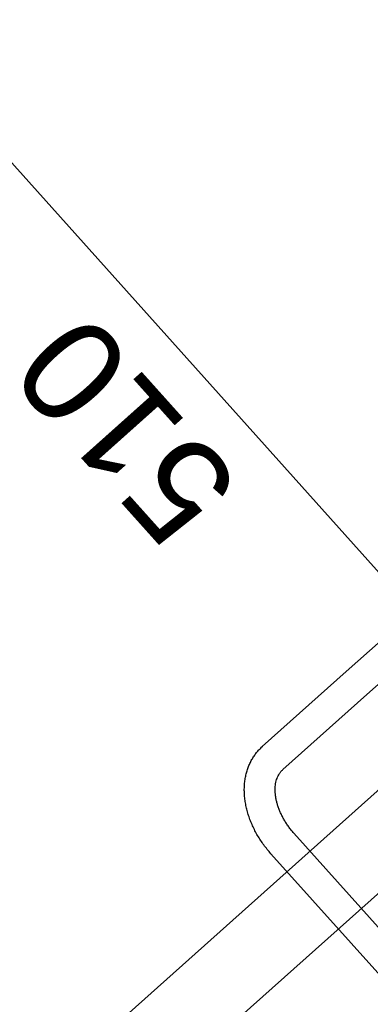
# Model space of a CAD drawing. Header units: millimetres. Extents: x -5775 to 72913, y -36825 to 83180.
# Tile 7 of 48: x 62875 to 63079, y 42710 to 43285. Entities that reach past the tile are written whole.
import ezdxf
from ezdxf.enums import TextEntityAlignment as Align

# ---------------------------------------------------------------- set-up
doc = ezdxf.new("R2010")
doc.units = ezdxf.units.MM
doc.header["$LTSCALE"] = 0.3
doc.layers.add('RLT 2', color=253, linetype='Continuous')
doc.styles.add('Arial', font='arial.ttf', dxfattribs={"width": 0.95, "height": 1.8})
doc.styles.add('ROMANS8', font='arial.ttf')

# ---------------------------------------------------------------- blocks, each defined once
blk = doc.blocks.new('RLT2')
at = {"layer": 'RLT 2', "ltscale": 10}
for p, q in [((103612.07, -109956.66), (102907.85, -110586.82)), ((103642.08, -109990.2), (102937.86, -110620.36)), ((102888.32, -110032.64), (103116.38, -110287.5)), ((102943.62, -110554.81), (103208.17, -110318.09))]:
    blk.add_line(p, q, dxfattribs=at)
at = {"layer": 'RLT 2'}
for p, q in [((103090.23, -110337.74), (103132.37, -110300.03)), ((103102.23, -110351.15), (103124.95, -110330.82)), ((103041.28, -110381.54), (103090.23, -110337.74)), ((103053.29, -110394.95), (103102.23, -110351.15)), ((103268.45, -110665.38), (103059.73, -110432.13)), ((103255.03, -110677.38), (103046.31, -110444.13))]:
    blk.add_line(p, q, dxfattribs=at)
blk.add_arc((103044.29, -110384.9), 4.5, 131.82098, 136.3226, dxfattribs=at)
at = {"layer": 'RLT 2', "start_tangent": (-0.666835, 0.745206), "end_tangent": (0.745206, 0.666835)}
for points in [[(103046.31, -110444.13), (103044.17, -110441.62), (103042.16, -110439.01), (103040.29, -110436.31), (103038.57, -110433.54), (103037, -110430.7), (103035.59, -110427.8), (103034.36, -110424.87), (103033.29, -110421.9), (103032.41, -110418.92), (103031.72, -110415.94), (103031.21, -110412.96), (103030.9, -110410.02), (103030.78, -110407.13), (103030.86, -110404.28), (103031.12, -110401.51), (103031.58, -110398.83), (103032.22, -110396.24), (103033.03, -110393.76), (103034.02, -110391.41), (103035.17, -110389.16), (103036.48, -110387.05), (103037.93, -110385.07), (103039.54, -110383.23), (103041.28, -110381.54)], [(103059.73, -110432.13), (103058.16, -110430.3), (103056.7, -110428.39), (103055.34, -110426.43), (103054.1, -110424.43), (103052.98, -110422.4), (103051.98, -110420.35), (103051.12, -110418.3), (103050.39, -110416.26), (103049.79, -110414.24), (103049.34, -110412.26), (103049.02, -110410.32), (103048.83, -110408.44), (103048.78, -110406.62), (103048.86, -110404.89), (103049.07, -110403.22), (103049.4, -110401.63), (103049.88, -110400.11), (103050.49, -110398.68), (103051.25, -110397.34), (103052.18, -110396.09), (103053.29, -110394.95)]]:
    blk.add_spline(points, degree=3, dxfattribs=at)
at = {"layer": 'RLT 2', "ltscale": 10, "insert": (102961.64, -110196.5), "char_height": 60, "attachment_point": 5, "rotation": 131.82324, "style": 'ROMANS8'}
blk.add_mtext('\\A1;510', dxfattribs=at)
at = {"layer": 'RLT 2', "ltscale": 10, "style": 'Arial'}
blk.add_attdef('TYP', text='', height=40, rotation=131.82331, dxfattribs=at).set_placement((102394.94, -109301.31), align=Align.MIDDLE_CENTER)

msp = doc.modelspace()

# ---------------------------------------------------------------- block references
at = {"layer": 'RLT 2'}
msp.add_blockref('RLT2', (-40025.04, 153242.16, -91039), dxfattribs=at)

doc.saveas('drawing.dxf')
